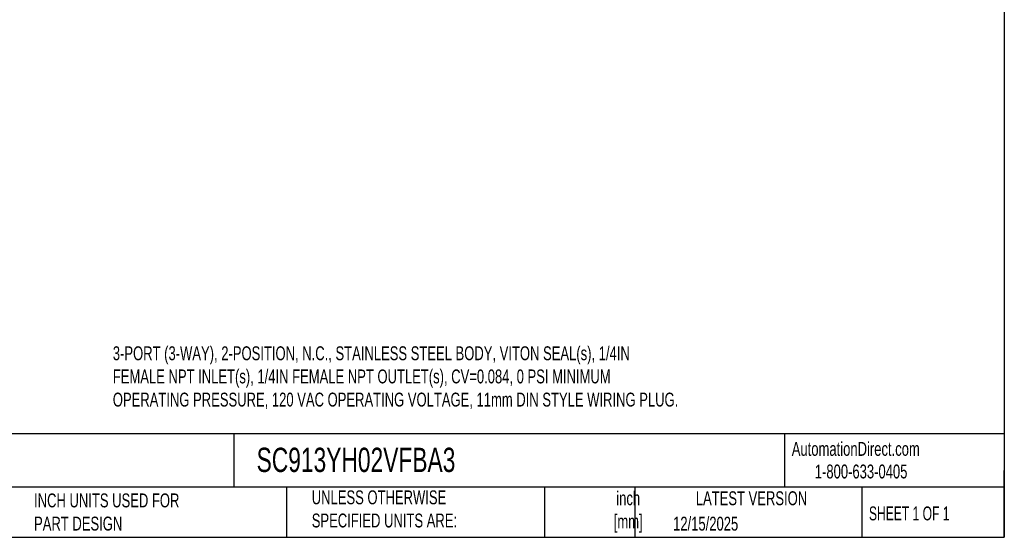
# Model space of a CAD drawing. Header units: inches. Extents: x 0.5 to 21.5, y 0.5 to 16.5.
# Tile 3 of 5: x 9.7 to 21.5, y 0.5 to 6.7. Entities that reach past the tile are written whole.
import ezdxf

# ---------------------------------------------------------------- set-up
doc = ezdxf.new("R2010")
doc.units = ezdxf.units.IN
doc.header["$LTSCALE"] = 2
doc.header["$MEASUREMENT"] = 0
doc.linetypes.add('SLD-Solid', pattern=[0])
doc.layers.add('TEXT', color=140, linetype='SLD-Solid', lineweight=25)
doc.styles.add('SLDTEXTSTYLE0', font='TXT', dxfattribs={"width": 0.7})
doc.styles.add('SLDTEXTSTYLE1', font='TXT', dxfattribs={"width": 0.65})

msp = doc.modelspace()

# ---------------------------------------------------------------- linework, layer by layer
at = {"layer": 'TEXT'}
for p, q in [((21.5, 16.5), (21.5, 0.5)), ((21.5, 1.742), (0.5, 1.742)), ((12.264, 1.742), (12.264, 1.1)), ((18.864, 1.742), (18.864, 1.1)), ((21.5, 0.5), (21.5, 1.3)), ((21.5, 1.1), (0.5, 1.1)), ((12.896, 1.1), (12.896, 0.5)), ((15.986, 1.1), (15.986, 0.5)), ((17.072, 1.1), (17.072, 0.5)), ((19.791, 1.1), (19.791, 0.5)), ((0.5, 0.5), (21.5, 0.5))]:
    msp.add_line(p, q, dxfattribs=at)

# ---------------------------------------------------------------- texts
for s, insert, char_height, attachment_point, style in [('3-PORT (3-WAY), 2-POSITION, N.C., STAINLESS STEEL BODY, VITON SEAL(s), 1/4IN ^JFEMALE NPT INLET(s), 1/4IN FEMALE NPT OUTLET(s), CV=0.084, 0 PSI MINIMUM ^JOPERATING PRESSURE, 120 VAC OPERATING VOLTAGE, 11mm DIN STYLE WIRING PLUG.', (10.812, 2.791), 0.166667, 1, 'SLDTEXTSTYLE0'), ('AutomationDirect.com', (18.952, 1.644), 0.16667, 1, 'SLDTEXTSTYLE0'), ('SC913YH02VFBA3', (12.536, 1.575), 0.29167, 1, 'SLDTEXTSTYLE0'), ('1-800-633-0405', (19.228, 1.373), 0.16667, 1, 'SLDTEXTSTYLE0'), ('UNLESS OTHERWISE ^JSPECIFIED UNITS ARE:', (13.197, 1.063), 0.16667, 1, 'SLDTEXTSTYLE0'), ('inch^J[mm]', (16.991, 1.052), 0.1667, 2, 'SLDTEXTSTYLE0'), ('INCH UNITS USED FOR ^JPART DESIGN', (9.868, 1.026), 0.16667, 1, 'SLDTEXTSTYLE0'), ('LATEST VERSION', (18.469, 1.052), 0.16667, 2, 'SLDTEXTSTYLE0'), ('SHEET 1 OF 1', (19.877, 0.87), 0.16667, 1, 'SLDTEXTSTYLE1'), ('12/15/2025', (17.529, 0.747), 0.1667, 1, 'SLDTEXTSTYLE0')]:
    msp.add_mtext(s, dxfattribs=dict(at, insert=insert, char_height=char_height, attachment_point=attachment_point, style=style))

doc.saveas('drawing.dxf')
